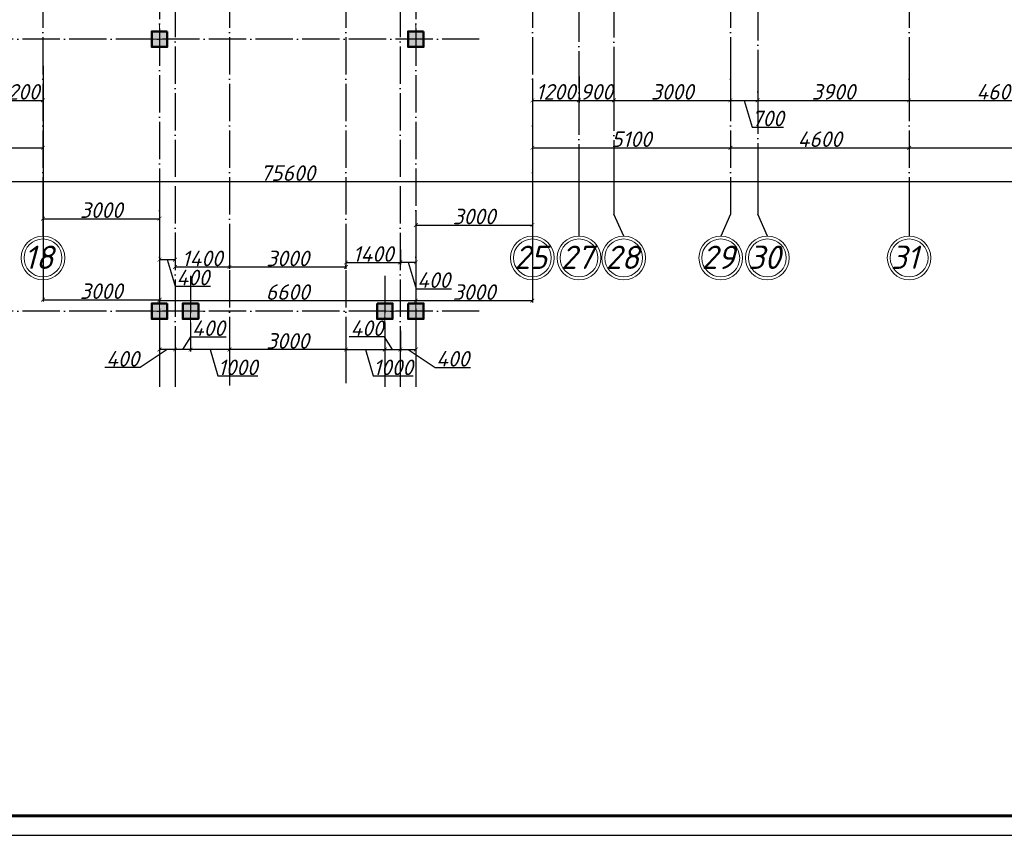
# Model space of a CAD drawing. Header units: millimetres. Extents: x 1112040 to 6903494, y -332921 to -150905.
# Tile 17 of 150: x 1412550 to 1437900, y -241938 to -220950. Entities that reach past the tile are written whole.
import ezdxf

# ---------------------------------------------------------------- set-up
doc = ezdxf.new("R2010")
doc.units = ezdxf.units.MM
doc.linetypes.add('ACAD_ISO04W100', pattern=[30, 24, -3, 0, -3])
doc.layers.add('kolonn', color=7, linetype='Continuous')
doc.layers.add('os', color=253, linetype='Continuous')
doc.styles.get("Standard").update_dxf_attribs({"font": 'isocpeui.ttf'})
doc.styles.add('ГОСТ 300', font='isocpeui.ttf', dxfattribs={"height": 250})
doc.dimstyles.new('ISO-25', dxfattribs={"dimtxt": 400, "dimasz": 100, "dimexe": 50, "dimexo": 50, "dimgap": 20, "dimtad": 1, "dimdec": 0, "dimtxsty": 'Standard', "dimblk": 'ARCHTICK', "dimcen": 20, "dimclrd": 1, "dimclre": 1, "dimadec": 0, "dimazin": 0, "dimtfac": 1, "dimtdec": 0, "dimtmove": 0, "dimatfit": 3, "dimldrblk": 'ARCHTICK', "dimfxl": 1, "dimarcsym": 0})

# ---------------------------------------------------------------- blocks, each defined once
blk = doc.blocks.new('ghsdd')
at = {"ltscale": 50}
h = blk.add_hatch(color=256, dxfattribs=at)
h.paths.add_polyline_path([(0, 200), (-200, 200), (-200, 0), (0, 0)])
h.paths.add_polyline_path([(200, 0), (200, 200), (0, 200), (0, 0)])
h.paths.add_polyline_path([(0, 0), (-200, 0), (-200, -200), (0, -200)])
h.paths.add_polyline_path([(0, 0), (0, -200), (200, -200), (200, 0)])
at = {"lineweight": 0}
for p, q in [((0, -374), (0, 374)), ((-374, 0), (374, 0))]:
    blk.add_line(p, q, dxfattribs=at)
at = {"lineweight": 50, "ltscale": 50}
blk.add_lwpolyline([(200, 200), (200, -200), (-200, -200), (-200, 200), (200, 200)], dxfattribs=at)
blk = doc.blocks.new('_ArchTick')
at = {"color": 0, "linetype": 'ByBlock', "const_width": 0.15}
blk.add_lwpolyline([(-0.5, -0.5), (0.5, 0.5)], dxfattribs=at)
blk = doc.blocks.new('*D2337')
at = {"color": 1, "lineweight": -2, "transparency": 16777216}
for p, q in [((1411950, -222250), (1411950, -223077)), ((1413150, -222139), (1413150, -223077)), ((1411950, -223027), (1413150, -223027))]:
    blk.add_line(p, q, dxfattribs=at)
at = {"color": 1, "lineweight": -2, "transparency": 16777216, "xscale": 100, "yscale": 100, "zscale": 100, "rotation": 180}
blk.add_blockref('_ArchTick', (1411950, -223027), dxfattribs=at)
at = {"color": 1, "lineweight": -2, "transparency": 16777216, "xscale": 100, "yscale": 100, "zscale": 100}
blk.add_blockref('_ArchTick', (1413150, -223027), dxfattribs=at)
at = {"color": 0, "transparency": 16777216, "insert": (1412550, -222807), "char_height": 400, "attachment_point": 5}
blk.add_mtext('1200', dxfattribs=at)
blk = doc.blocks.new('*D2338')
at = {"color": 1, "lineweight": -2, "transparency": 16777216}
for p, q in [((1413150, -222139), (1413150, -226121)), ((1416150, -225369), (1416150, -226121)), ((1413150, -226071), (1416150, -226071))]:
    blk.add_line(p, q, dxfattribs=at)
at = {"color": 1, "lineweight": -2, "transparency": 16777216, "xscale": 100, "yscale": 100, "zscale": 100, "rotation": 180}
blk.add_blockref('_ArchTick', (1413150, -226071), dxfattribs=at)
at = {"color": 1, "lineweight": -2, "transparency": 16777216, "xscale": 100, "yscale": 100, "zscale": 100}
blk.add_blockref('_ArchTick', (1416150, -226071), dxfattribs=at)
at = {"color": 0, "transparency": 16777216, "insert": (1414650, -225851), "char_height": 400, "attachment_point": 5}
blk.add_mtext('3000', dxfattribs=at)
blk = doc.blocks.new('*D2339')
at = {"color": 1, "lineweight": -2, "transparency": 16777216}
for p, q in [((1416150, -225369), (1416150, -227175)), ((1416550, -226423), (1416550, -227175)), ((1416150, -227125), (1416550, -227125)), ((1416350, -227125), (1416554, -227805)), ((1416554, -227805), (1417463, -227805))]:
    blk.add_line(p, q, dxfattribs=at)
at = {"color": 1, "lineweight": -2, "transparency": 16777216, "xscale": 100, "yscale": 100, "zscale": 100, "rotation": 180}
blk.add_blockref('_ArchTick', (1416150, -227125), dxfattribs=at)
at = {"color": 1, "lineweight": -2, "transparency": 16777216, "xscale": 100, "yscale": 100, "zscale": 100}
blk.add_blockref('_ArchTick', (1416550, -227125), dxfattribs=at)
at = {"color": 0, "transparency": 16777216, "insert": (1417009, -227585), "char_height": 400, "attachment_point": 5}
blk.add_mtext('400', dxfattribs=at)
blk = doc.blocks.new('*D2340')
at = {"color": 1, "lineweight": -2, "transparency": 16777216}
for p, q in [((1416550, -226423), (1416550, -227364)), ((1417950, -226983), (1417950, -227364)), ((1416550, -227314), (1417950, -227314))]:
    blk.add_line(p, q, dxfattribs=at)
at = {"color": 1, "lineweight": -2, "transparency": 16777216, "xscale": 100, "yscale": 100, "zscale": 100, "rotation": 180}
blk.add_blockref('_ArchTick', (1416550, -227314), dxfattribs=at)
at = {"color": 1, "lineweight": -2, "transparency": 16777216, "xscale": 100, "yscale": 100, "zscale": 100}
blk.add_blockref('_ArchTick', (1417950, -227314), dxfattribs=at)
at = {"color": 0, "transparency": 16777216, "insert": (1417250, -227094), "char_height": 400, "attachment_point": 5}
blk.add_mtext('1400', dxfattribs=at)
blk = doc.blocks.new('*D2341')
at = {"color": 1, "lineweight": -2, "transparency": 16777216}
for p, q in [((1420950, -226869), (1420950, -227364)), ((1417950, -226983), (1417950, -227364)), ((1417950, -227314), (1420950, -227314))]:
    blk.add_line(p, q, dxfattribs=at)
at = {"color": 1, "lineweight": -2, "transparency": 16777216, "xscale": 100, "yscale": 100, "zscale": 100, "rotation": 180}
blk.add_blockref('_ArchTick', (1417950, -227314), dxfattribs=at)
at = {"color": 1, "lineweight": -2, "transparency": 16777216, "xscale": 100, "yscale": 100, "zscale": 100}
blk.add_blockref('_ArchTick', (1420950, -227314), dxfattribs=at)
at = {"color": 0, "transparency": 16777216, "insert": (1419450, -227094), "char_height": 400, "attachment_point": 5}
blk.add_mtext('3000', dxfattribs=at)
blk = doc.blocks.new('*D2342')
at = {"color": 1, "lineweight": -2, "transparency": 16777216}
for p, q in [((1420950, -226869), (1420950, -227250)), ((1422350, -226861), (1422350, -227250)), ((1420950, -227200), (1422350, -227200))]:
    blk.add_line(p, q, dxfattribs=at)
at = {"color": 1, "lineweight": -2, "transparency": 16777216, "xscale": 100, "yscale": 100, "zscale": 100, "rotation": 180}
blk.add_blockref('_ArchTick', (1420950, -227200), dxfattribs=at)
at = {"color": 1, "lineweight": -2, "transparency": 16777216, "xscale": 100, "yscale": 100, "zscale": 100}
blk.add_blockref('_ArchTick', (1422350, -227200), dxfattribs=at)
at = {"color": 0, "transparency": 16777216, "insert": (1421650, -226980), "char_height": 400, "attachment_point": 5}
blk.add_mtext('1400', dxfattribs=at)
blk = doc.blocks.new('*D2343')
at = {"color": 1, "lineweight": -2, "transparency": 16777216}
for p, q in [((1422750, -225851), (1422750, -227242)), ((1422350, -226861), (1422350, -227242)), ((1422350, -227192), (1422750, -227192)), ((1422550, -227192), (1422754, -227872)), ((1422754, -227872), (1423663, -227872))]:
    blk.add_line(p, q, dxfattribs=at)
at = {"color": 1, "lineweight": -2, "transparency": 16777216, "xscale": 100, "yscale": 100, "zscale": 100, "rotation": 180}
blk.add_blockref('_ArchTick', (1422350, -227192), dxfattribs=at)
at = {"color": 1, "lineweight": -2, "transparency": 16777216, "xscale": 100, "yscale": 100, "zscale": 100}
blk.add_blockref('_ArchTick', (1422750, -227192), dxfattribs=at)
at = {"color": 0, "transparency": 16777216, "insert": (1423209, -227652), "char_height": 400, "attachment_point": 5}
blk.add_mtext('400', dxfattribs=at)
blk = doc.blocks.new('*D2344')
at = {"color": 1, "lineweight": -2, "transparency": 16777216}
for p, q in [((1425750, -222466), (1425750, -226285)), ((1422750, -225851), (1422750, -226285)), ((1422750, -226235), (1425750, -226235))]:
    blk.add_line(p, q, dxfattribs=at)
at = {"color": 1, "lineweight": -2, "transparency": 16777216, "xscale": 100, "yscale": 100, "zscale": 100, "rotation": 180}
blk.add_blockref('_ArchTick', (1422750, -226235), dxfattribs=at)
at = {"color": 1, "lineweight": -2, "transparency": 16777216, "xscale": 100, "yscale": 100, "zscale": 100}
blk.add_blockref('_ArchTick', (1425750, -226235), dxfattribs=at)
at = {"color": 0, "transparency": 16777216, "insert": (1424250, -226015), "char_height": 400, "attachment_point": 5}
blk.add_mtext('3000', dxfattribs=at)
blk = doc.blocks.new('*D2345')
at = {"color": 1, "lineweight": -2, "transparency": 16777216}
for p, q in [((1425750, -222466), (1425750, -223077)), ((1426950, -222412), (1426950, -223077)), ((1425750, -223027), (1426950, -223027))]:
    blk.add_line(p, q, dxfattribs=at)
at = {"color": 1, "lineweight": -2, "transparency": 16777216, "xscale": 100, "yscale": 100, "zscale": 100, "rotation": 180}
blk.add_blockref('_ArchTick', (1425750, -223027), dxfattribs=at)
at = {"color": 1, "lineweight": -2, "transparency": 16777216, "xscale": 100, "yscale": 100, "zscale": 100}
blk.add_blockref('_ArchTick', (1426950, -223027), dxfattribs=at)
at = {"color": 0, "transparency": 16777216, "insert": (1426350, -222807), "char_height": 400, "attachment_point": 5}
blk.add_mtext('1200', dxfattribs=at)
blk = doc.blocks.new('*D2346')
at = {"color": 1, "lineweight": -2, "transparency": 16777216}
for p, q in [((1426950, -222412), (1426950, -223077)), ((1427850, -222324), (1427850, -223077)), ((1426950, -223027), (1427850, -223027))]:
    blk.add_line(p, q, dxfattribs=at)
at = {"color": 1, "lineweight": -2, "transparency": 16777216, "xscale": 100, "yscale": 100, "zscale": 100, "rotation": 180}
blk.add_blockref('_ArchTick', (1426950, -223027), dxfattribs=at)
at = {"color": 1, "lineweight": -2, "transparency": 16777216, "xscale": 100, "yscale": 100, "zscale": 100}
blk.add_blockref('_ArchTick', (1427850, -223027), dxfattribs=at)
at = {"color": 0, "transparency": 16777216, "insert": (1427400, -222807), "char_height": 400, "attachment_point": 5}
blk.add_mtext('900', dxfattribs=at)
blk = doc.blocks.new('*D2347')
at = {"color": 1, "lineweight": -2, "transparency": 16777216}
for p, q in [((1427850, -222324), (1427850, -223077)), ((1430850, -222359), (1430850, -223077)), ((1427850, -223027), (1430850, -223027))]:
    blk.add_line(p, q, dxfattribs=at)
at = {"color": 1, "lineweight": -2, "transparency": 16777216, "xscale": 100, "yscale": 100, "zscale": 100, "rotation": 180}
blk.add_blockref('_ArchTick', (1427850, -223027), dxfattribs=at)
at = {"color": 1, "lineweight": -2, "transparency": 16777216, "xscale": 100, "yscale": 100, "zscale": 100}
blk.add_blockref('_ArchTick', (1430850, -223027), dxfattribs=at)
at = {"color": 0, "transparency": 16777216, "insert": (1429350, -222807), "char_height": 400, "attachment_point": 5}
blk.add_mtext('3000', dxfattribs=at)
blk = doc.blocks.new('*D2348')
at = {"color": 1, "lineweight": -2, "transparency": 16777216}
for p, q in [((1430850, -222359), (1430850, -223077)), ((1431550, -222341), (1431550, -223077)), ((1430850, -223027), (1431550, -223027)), ((1431200, -223027), (1431406, -223715)), ((1431406, -223715), (1432215, -223715))]:
    blk.add_line(p, q, dxfattribs=at)
at = {"color": 1, "lineweight": -2, "transparency": 16777216, "xscale": 100, "yscale": 100, "zscale": 100, "rotation": 180}
blk.add_blockref('_ArchTick', (1430850, -223027), dxfattribs=at)
at = {"color": 1, "lineweight": -2, "transparency": 16777216, "xscale": 100, "yscale": 100, "zscale": 100}
blk.add_blockref('_ArchTick', (1431550, -223027), dxfattribs=at)
at = {"color": 0, "transparency": 16777216, "insert": (1431810, -223492), "char_height": 400, "attachment_point": 5}
blk.add_mtext('700', dxfattribs=at)
blk = doc.blocks.new('*D2349')
at = {"color": 1, "lineweight": -2, "transparency": 16777216}
for p, q in [((1435450, -222300), (1435450, -223077)), ((1431550, -222341), (1431550, -223077)), ((1431550, -223027), (1435450, -223027))]:
    blk.add_line(p, q, dxfattribs=at)
at = {"color": 1, "lineweight": -2, "transparency": 16777216, "xscale": 100, "yscale": 100, "zscale": 100, "rotation": 180}
blk.add_blockref('_ArchTick', (1431550, -223027), dxfattribs=at)
at = {"color": 1, "lineweight": -2, "transparency": 16777216, "xscale": 100, "yscale": 100, "zscale": 100}
blk.add_blockref('_ArchTick', (1435450, -223027), dxfattribs=at)
at = {"color": 0, "transparency": 16777216, "insert": (1433500, -222807), "char_height": 400, "attachment_point": 5}
blk.add_mtext('3900', dxfattribs=at)
blk = doc.blocks.new('*D2350')
at = {"color": 1, "lineweight": -2, "transparency": 16777216}
for p, q in [((1435450, -222300), (1435450, -223077)), ((1440050, -222467), (1440050, -223077)), ((1435450, -223027), (1440050, -223027))]:
    blk.add_line(p, q, dxfattribs=at)
at = {"color": 1, "lineweight": -2, "transparency": 16777216, "xscale": 100, "yscale": 100, "zscale": 100, "rotation": 180}
blk.add_blockref('_ArchTick', (1435450, -223027), dxfattribs=at)
at = {"color": 1, "lineweight": -2, "transparency": 16777216, "xscale": 100, "yscale": 100, "zscale": 100}
blk.add_blockref('_ArchTick', (1440050, -223027), dxfattribs=at)
at = {"color": 0, "transparency": 16777216, "insert": (1437750, -222807), "char_height": 400, "attachment_point": 5}
blk.add_mtext('4600', dxfattribs=at)
blk = doc.blocks.new('*D2268')
at = {"color": 1, "lineweight": -2, "transparency": 16777216}
for p, q in [((1408050, -223956), (1408050, -224296)), ((1413150, -223966), (1413150, -224296)), ((1408050, -224246), (1413150, -224246))]:
    blk.add_line(p, q, dxfattribs=at)
at = {"color": 1, "lineweight": -2, "transparency": 16777216, "xscale": 100, "yscale": 100, "zscale": 100, "rotation": 180}
blk.add_blockref('_ArchTick', (1408050, -224246), dxfattribs=at)
at = {"color": 1, "lineweight": -2, "transparency": 16777216, "xscale": 100, "yscale": 100, "zscale": 100}
blk.add_blockref('_ArchTick', (1413150, -224246), dxfattribs=at)
at = {"color": 0, "transparency": 16777216, "insert": (1410600, -224026), "char_height": 400, "attachment_point": 5}
blk.add_mtext('5100', dxfattribs=at)
blk = doc.blocks.new('*D2269')
at = {"color": 1, "lineweight": -2, "transparency": 16777216}
for p, q in [((1413150, -223966), (1413150, -228206)), ((1416150, -227913), (1416150, -228206)), ((1413150, -228156), (1416150, -228156))]:
    blk.add_line(p, q, dxfattribs=at)
at = {"color": 1, "lineweight": -2, "transparency": 16777216, "xscale": 100, "yscale": 100, "zscale": 100, "rotation": 180}
blk.add_blockref('_ArchTick', (1413150, -228156), dxfattribs=at)
at = {"color": 1, "lineweight": -2, "transparency": 16777216, "xscale": 100, "yscale": 100, "zscale": 100}
blk.add_blockref('_ArchTick', (1416150, -228156), dxfattribs=at)
at = {"color": 0, "transparency": 16777216, "insert": (1414650, -227936), "char_height": 400, "attachment_point": 5}
blk.add_mtext('3000', dxfattribs=at)
blk = doc.blocks.new('*D2270')
at = {"color": 1, "lineweight": -2, "transparency": 16777216}
for p, q in [((1416150, -227913), (1416150, -228230)), ((1422750, -227984), (1422750, -228230)), ((1416150, -228180), (1422750, -228180))]:
    blk.add_line(p, q, dxfattribs=at)
at = {"color": 1, "lineweight": -2, "transparency": 16777216, "xscale": 100, "yscale": 100, "zscale": 100, "rotation": 180}
blk.add_blockref('_ArchTick', (1416150, -228180), dxfattribs=at)
at = {"color": 1, "lineweight": -2, "transparency": 16777216, "xscale": 100, "yscale": 100, "zscale": 100}
blk.add_blockref('_ArchTick', (1422750, -228180), dxfattribs=at)
at = {"color": 0, "transparency": 16777216, "insert": (1419450, -227960), "char_height": 400, "attachment_point": 5}
blk.add_mtext('6600', dxfattribs=at)
blk = doc.blocks.new('*D2271')
at = {"color": 1, "lineweight": -2, "transparency": 16777216}
for p, q in [((1425750, -223909), (1425750, -228230)), ((1422750, -227984), (1422750, -228230)), ((1422750, -228180), (1425750, -228180))]:
    blk.add_line(p, q, dxfattribs=at)
at = {"color": 1, "lineweight": -2, "transparency": 16777216, "xscale": 100, "yscale": 100, "zscale": 100, "rotation": 180}
blk.add_blockref('_ArchTick', (1422750, -228180), dxfattribs=at)
at = {"color": 1, "lineweight": -2, "transparency": 16777216, "xscale": 100, "yscale": 100, "zscale": 100}
blk.add_blockref('_ArchTick', (1425750, -228180), dxfattribs=at)
at = {"color": 0, "transparency": 16777216, "insert": (1424250, -227960), "char_height": 400, "attachment_point": 5}
blk.add_mtext('3000', dxfattribs=at)
blk = doc.blocks.new('*D2272')
at = {"color": 1, "lineweight": -2, "transparency": 16777216}
for p, q in [((1425750, -223909), (1425750, -224296)), ((1430850, -223909), (1430850, -224296)), ((1425750, -224246), (1430850, -224246))]:
    blk.add_line(p, q, dxfattribs=at)
at = {"color": 1, "lineweight": -2, "transparency": 16777216, "xscale": 100, "yscale": 100, "zscale": 100, "rotation": 180}
blk.add_blockref('_ArchTick', (1425750, -224246), dxfattribs=at)
at = {"color": 1, "lineweight": -2, "transparency": 16777216, "xscale": 100, "yscale": 100, "zscale": 100}
blk.add_blockref('_ArchTick', (1430850, -224246), dxfattribs=at)
at = {"color": 0, "transparency": 16777216, "insert": (1428300, -224026), "char_height": 400, "attachment_point": 5}
blk.add_mtext('5100', dxfattribs=at)
blk = doc.blocks.new('*D2273')
at = {"color": 1, "lineweight": -2, "transparency": 16777216}
for p, q in [((1435450, -223836), (1435450, -224296)), ((1430850, -223909), (1430850, -224296)), ((1430850, -224246), (1435450, -224246))]:
    blk.add_line(p, q, dxfattribs=at)
at = {"color": 1, "lineweight": -2, "transparency": 16777216, "xscale": 100, "yscale": 100, "zscale": 100, "rotation": 180}
blk.add_blockref('_ArchTick', (1430850, -224246), dxfattribs=at)
at = {"color": 1, "lineweight": -2, "transparency": 16777216, "xscale": 100, "yscale": 100, "zscale": 100}
blk.add_blockref('_ArchTick', (1435450, -224246), dxfattribs=at)
at = {"color": 0, "transparency": 16777216, "insert": (1433150, -224026), "char_height": 400, "attachment_point": 5}
blk.add_mtext('4600', dxfattribs=at)
blk = doc.blocks.new('*D2274')
at = {"color": 1, "lineweight": -2, "transparency": 16777216}
for p, q in [((1435450, -223836), (1435450, -224296)), ((1449250, -223935), (1449250, -224296)), ((1435450, -224246), (1449250, -224246))]:
    blk.add_line(p, q, dxfattribs=at)
at = {"color": 1, "lineweight": -2, "transparency": 16777216, "xscale": 100, "yscale": 100, "zscale": 100, "rotation": 180}
blk.add_blockref('_ArchTick', (1435450, -224246), dxfattribs=at)
at = {"color": 1, "lineweight": -2, "transparency": 16777216, "xscale": 100, "yscale": 100, "zscale": 100}
blk.add_blockref('_ArchTick', (1449250, -224246), dxfattribs=at)
at = {"color": 0, "transparency": 16777216, "insert": (1442350, -224026), "char_height": 400, "attachment_point": 5}
blk.add_mtext('13800', dxfattribs=at)
blk = doc.blocks.new('*D2276')
at = {"color": 1, "lineweight": -2, "transparency": 16777216}
for p, q in [((1381650, -225068), (1381650, -225170)), ((1457250, -225068), (1457250, -225170)), ((1457250, -225120), (1381650, -225120))]:
    blk.add_line(p, q, dxfattribs=at)
at = {"color": 1, "lineweight": -2, "transparency": 16777216, "xscale": 100, "yscale": 100, "zscale": 100, "rotation": 180}
blk.add_blockref('_ArchTick', (1381650, -225120), dxfattribs=at)
at = {"color": 1, "lineweight": -2, "transparency": 16777216, "xscale": 100, "yscale": 100, "zscale": 100}
blk.add_blockref('_ArchTick', (1457250, -225120), dxfattribs=at)
at = {"color": 0, "transparency": 16777216, "insert": (1419450, -224898), "char_height": 400, "attachment_point": 5}
blk.add_mtext('75600', dxfattribs=at)
blk = doc.blocks.new('*D2282')
at = {"color": 1, "lineweight": -2, "transparency": 16777216}
for p, q in [((1417950, -229208), (1417950, -229487)), ((1420950, -229208), (1420950, -229487)), ((1420950, -229437), (1417950, -229437))]:
    blk.add_line(p, q, dxfattribs=at)
at = {"color": 1, "lineweight": -2, "transparency": 16777216, "xscale": 100, "yscale": 100, "zscale": 100, "rotation": 180}
blk.add_blockref('_ArchTick', (1417950, -229437), dxfattribs=at)
at = {"color": 1, "lineweight": -2, "transparency": 16777216, "xscale": 100, "yscale": 100, "zscale": 100}
blk.add_blockref('_ArchTick', (1420950, -229437), dxfattribs=at)
at = {"color": 0, "transparency": 16777216, "insert": (1419450, -229217), "char_height": 400, "attachment_point": 5}
blk.add_mtext('3000', dxfattribs=at)
blk = doc.blocks.new('*D2283')
at = {"color": 1, "lineweight": -2, "transparency": 16777216}
for p, q in [((1416950, -229076), (1416950, -229487)), ((1417950, -229208), (1417950, -229487)), ((1417950, -229437), (1416950, -229437)), ((1417450, -229437), (1417654, -230117)), ((1417654, -230117), (1418677, -230117))]:
    blk.add_line(p, q, dxfattribs=at)
at = {"color": 1, "lineweight": -2, "transparency": 16777216, "xscale": 100, "yscale": 100, "zscale": 100, "rotation": 180}
blk.add_blockref('_ArchTick', (1416950, -229437), dxfattribs=at)
at = {"color": 1, "lineweight": -2, "transparency": 16777216, "xscale": 100, "yscale": 100, "zscale": 100}
blk.add_blockref('_ArchTick', (1417950, -229437), dxfattribs=at)
at = {"color": 0, "transparency": 16777216, "insert": (1418165, -229897), "char_height": 400, "attachment_point": 5}
blk.add_mtext('1000', dxfattribs=at)
blk = doc.blocks.new('*D2284')
at = {"color": 1, "lineweight": -2, "transparency": 16777216}
for p, q in [((1416550, -228954), (1416550, -229487)), ((1416750, -229437), (1416954, -229109)), ((1416950, -229076), (1416950, -229487)), ((1416954, -229109), (1417863, -229109)), ((1416950, -229437), (1416550, -229437))]:
    blk.add_line(p, q, dxfattribs=at)
at = {"color": 1, "lineweight": -2, "transparency": 16777216, "xscale": 100, "yscale": 100, "zscale": 100, "rotation": 180}
blk.add_blockref('_ArchTick', (1416550, -229437), dxfattribs=at)
at = {"color": 1, "lineweight": -2, "transparency": 16777216, "xscale": 100, "yscale": 100, "zscale": 100}
blk.add_blockref('_ArchTick', (1416950, -229437), dxfattribs=at)
at = {"color": 0, "transparency": 16777216, "insert": (1417409, -228889), "char_height": 400, "attachment_point": 5}
blk.add_mtext('400', dxfattribs=at)
blk = doc.blocks.new('*D2285')
at = {"color": 1, "lineweight": -2, "transparency": 16777216}
for p, q in [((1416150, -228975), (1416150, -229487)), ((1416550, -228954), (1416550, -229487)), ((1416350, -229437), (1415655, -229897)), ((1416550, -229437), (1416150, -229437)), ((1415655, -229897), (1414746, -229897))]:
    blk.add_line(p, q, dxfattribs=at)
at = {"color": 1, "lineweight": -2, "transparency": 16777216, "xscale": 100, "yscale": 100, "zscale": 100, "rotation": 180}
blk.add_blockref('_ArchTick', (1416150, -229437), dxfattribs=at)
at = {"color": 1, "lineweight": -2, "transparency": 16777216, "xscale": 100, "yscale": 100, "zscale": 100}
blk.add_blockref('_ArchTick', (1416550, -229437), dxfattribs=at)
at = {"color": 0, "transparency": 16777216, "insert": (1415201, -229677), "char_height": 400, "attachment_point": 5}
blk.add_mtext('400', dxfattribs=at)
blk = doc.blocks.new('*D2196')
at = {"color": 1, "lineweight": -2, "transparency": 16777216}
for p, q in [((1421950, -229076), (1421950, -229487)), ((1420950, -229208), (1420950, -229487)), ((1420950, -229437), (1421950, -229437)), ((1421450, -229437), (1421654, -230117)), ((1421654, -230117), (1422677, -230117))]:
    blk.add_line(p, q, dxfattribs=at)
at = {"color": 1, "lineweight": -2, "transparency": 16777216, "xscale": 100, "yscale": 100, "zscale": 100, "rotation": 180}
blk.add_blockref('_ArchTick', (1420950, -229437), dxfattribs=at)
at = {"color": 1, "lineweight": -2, "transparency": 16777216, "xscale": 100, "yscale": 100, "zscale": 100}
blk.add_blockref('_ArchTick', (1421950, -229437), dxfattribs=at)
at = {"color": 0, "transparency": 16777216, "insert": (1422165, -229897), "char_height": 400, "attachment_point": 5}
blk.add_mtext('1000', dxfattribs=at)
blk = doc.blocks.new('*D2197')
at = {"color": 1, "lineweight": -2, "transparency": 16777216}
for p, q in [((1421946, -229109), (1421036, -229109)), ((1422150, -229437), (1421946, -229109)), ((1421950, -229076), (1421950, -229487)), ((1422350, -228954), (1422350, -229487)), ((1421950, -229437), (1422350, -229437))]:
    blk.add_line(p, q, dxfattribs=at)
at = {"color": 1, "lineweight": -2, "transparency": 16777216, "xscale": 100, "yscale": 100, "zscale": 100, "rotation": 180}
blk.add_blockref('_ArchTick', (1421950, -229437), dxfattribs=at)
at = {"color": 1, "lineweight": -2, "transparency": 16777216, "xscale": 100, "yscale": 100, "zscale": 100}
blk.add_blockref('_ArchTick', (1422350, -229437), dxfattribs=at)
at = {"color": 0, "transparency": 16777216, "insert": (1421491, -228889), "char_height": 400, "attachment_point": 5}
blk.add_mtext('400', dxfattribs=at)
blk = doc.blocks.new('*D2198')
at = {"color": 1, "lineweight": -2, "transparency": 16777216}
for p, q in [((1422350, -228954), (1422350, -229487)), ((1422750, -228975), (1422750, -229487)), ((1422350, -229437), (1422750, -229437)), ((1422550, -229437), (1423244, -229897)), ((1423244, -229897), (1424154, -229897))]:
    blk.add_line(p, q, dxfattribs=at)
at = {"color": 1, "lineweight": -2, "transparency": 16777216, "xscale": 100, "yscale": 100, "zscale": 100, "rotation": 180}
blk.add_blockref('_ArchTick', (1422350, -229437), dxfattribs=at)
at = {"color": 1, "lineweight": -2, "transparency": 16777216, "xscale": 100, "yscale": 100, "zscale": 100}
blk.add_blockref('_ArchTick', (1422750, -229437), dxfattribs=at)
at = {"color": 0, "transparency": 16777216, "insert": (1423699, -229677), "char_height": 400, "attachment_point": 5}
blk.add_mtext('400', dxfattribs=at)
blk = doc.blocks.new('yhtnt')
at = {"ltscale": 100, "insert": (1805413, 98288), "char_height": 250, "width": 11326.72, "attachment_point": 1, "line_spacing_factor": 0.862598, "style": 'ГОСТ 300'}
blk.add_mtext("\\pi1966.0095;Toshkent viloyati, Qibray tumani, Ma'rifat MFY, \\P\\pi1357.77087;Qoramurt ko'chasida 50 o'rinli “Xospis” binosini qurish \\P\\pi2970.74435;(qo'shimcha ishlar va o'zgarishlar) ", dxfattribs=at)

msp = doc.modelspace()

# ---------------------------------------------------------------- linework, layer by layer
at = {"linetype": 'Continuous', "lineweight": 25, "ltscale": 100}
msp.add_lwpolyline([(1357648.4, -241937.9), (1476548.4, -241937.9), (1476548.4, -157837.9), (1357648.4, -157837.9), (1357648.4, -241937.9)], dxfattribs=at)
at = {"linetype": 'Continuous', "lineweight": 60, "ltscale": 100}
msp.add_lwpolyline([(1359648.4, -241437.9), (1476048.4, -241437.9), (1476048.4, -158337.9), (1359648.4, -158337.9), (1359648.4, -241437.9)], dxfattribs=at)
at = {"lineweight": 30}
for points in [[(1416349.8, -221250.4), (1415949.8, -221250.4), (1415949.8, -221650.4), (1416349.8, -221650.4)], [(1422549.8, -221250.4), (1422949.8, -221250.4), (1422949.8, -221650.4), (1422549.8, -221650.4)], [(1416349.8, -228250.4), (1415949.8, -228250.4), (1415949.8, -228650.4), (1416349.8, -228650.4)], [(1417149.8, -228250.4), (1416749.8, -228250.4), (1416749.8, -228650.4), (1417149.8, -228650.4)], [(1421749.8, -228250.4), (1422149.8, -228250.4), (1422149.8, -228650.4), (1421749.8, -228650.4)], [(1422549.8, -228250.4), (1422949.8, -228250.4), (1422949.8, -228650.4), (1422549.8, -228650.4)]]:
    msp.add_lwpolyline(points, close=True, dxfattribs=at)
at = {"layer": 'os', "linetype": 'ACAD_ISO04W100', "ltscale": 40}
for p, q in [((1413149.8, -163794.2), (1413149.8, -225017.9)), ((1417949.8, -163794.2), (1417949.8, -229477.9)), ((1420949.8, -163794.2), (1420949.8, -229477.9)), ((1425749.8, -163794.2), (1425749.8, -225017.9)), ((1430849.8, -163794.2), (1430849.8, -225017.9)), ((1435449.8, -163794.2), (1435449.8, -225017.9)), ((1426949.8, -184553.2), (1426949.8, -225017.9)), ((1416549.8, -189235.1), (1416549.8, -229477.9)), ((1422349.8, -189235.1), (1422349.8, -229477.9)), ((1427849.8, -189244.5), (1427849.8, -225017.9)), ((1431549.8, -189323), (1431549.8, -225017.9)), ((1416149.8, -216379), (1416149.8, -229477.9)), ((1422749.8, -216379), (1422749.8, -229477.9)), ((1424383, -221450.4), (1373599.9, -221450.4)), ((1416949.8, -227538.6), (1416949.8, -229477.9)), ((1421949.8, -227538.6), (1421949.8, -229477.9)), ((1424383, -228450.4), (1373599.9, -228450.4))]:
    msp.add_line(p, q, dxfattribs=at)
at = {"layer": 'os'}
for p, q in [((1413149.8, -225017.9), (1413149.8, -226517.9)), ((1425749.8, -225017.9), (1425749.8, -226517.9)), ((1426949.8, -225017.9), (1426949.8, -226517.9)), ((1427849.8, -225017.9), (1427849.8, -225957.8)), ((1430849.8, -225017.9), (1430849.8, -225957.8)), ((1431549.8, -225017.9), (1431549.8, -225957.8)), ((1435449.8, -225017.9), (1435449.8, -226517.9)), ((1428099.8, -226517.9), (1427849.8, -225957.8)), ((1416149.8, -229477.9), (1416149.8, -230396.4)), ((1416549.8, -229477.9), (1416549.8, -230396.4)), ((1417949.8, -229477.9), (1417949.8, -230367.6)), ((1420949.8, -229477.9), (1420949.8, -230307.4)), ((1421949.8, -229477.9), (1421949.8, -230396.4)), ((1422349.8, -229477.9), (1422349.8, -230396.4)), ((1422749.8, -229477.9), (1422749.8, -230396.4))]:
    msp.add_line(p, q, dxfattribs=at)
at = {"layer": 'os', "color": 0}
for points in [[(1430849.8, -225957.8), (1430599.8, -226517.9)], [(1431799.8, -226517.9), (1431549.8, -225957.8)]]:
    msp.add_lwpolyline(points, dxfattribs=at)
at = {"layer": 'os', "color": 0, "lineweight": 0}
for centre, radius in [((1413149.8, -227080.4), 562.5), ((1413149.8, -227080.4), 487.5), ((1425749.8, -227080.4), 562.5), ((1425749.8, -227080.4), 487.5), ((1426949.8, -227080.4), 562.5), ((1426949.8, -227080.4), 487.5), ((1428099.8, -227080.4), 562.5), ((1428099.8, -227080.4), 487.5), ((1430599.8, -227080.4), 562.5), ((1430599.8, -227080.4), 487.5), ((1431799.8, -227080.4), 562.5), ((1431799.8, -227080.4), 487.5), ((1435449.8, -227080.4), 562.5), ((1435449.8, -227080.4), 487.5)]:
    msp.add_circle(centre, radius, dxfattribs=at)

# ---------------------------------------------------------------- block references
msp.add_blockref('yhtnt', (-460477.3, -335255.6))
at = {"layer": 'kolonn'}
for p in [(1416149.8, -221450.4), (1422749.8, -221450.4), (1416149.8, -228450.4), (1416949.8, -228450.4)]:
    msp.add_blockref('ghsdd', p, dxfattribs=at)
at = {"layer": 'kolonn', "xscale": -1}
for p in [(1421949.8, -228450.4), (1422749.8, -228450.4)]:
    msp.add_blockref('ghsdd', p, dxfattribs=at)

# ---------------------------------------------------------------- texts
at = {"ltscale": 50}
for s, p in [('18', (1412664.5, -227364.1)), ('25', (1425283, -227364.1)), ('27', (1426483, -227364.1)), ('28', (1427633, -227364.1)), ('29', (1430104.2, -227364.1)), ('30', (1431304.2, -227364.1)), ('31', (1434969.7, -227364.1))]:
    msp.add_text(s, height=600, dxfattribs=at).set_placement(p)
at = {"ltscale": 100, "insert": (1278866.5, -225091.9), "char_height": 812.25, "width": 30724.842, "attachment_point": 1, "line_spacing_factor": 0.862598}
msp.add_mtext("\\pi677.61802;Toshkent viloyati, Qibray tumani, Ma'rifat MFY, Qoramurt \\P\\pi3956.15439;ko'chasida 50 o'rinli “Xospis” binosini qurish \\P\\pi6614.11944;(qo'shimcha ishlar va o'zgarishlar) ", dxfattribs=at)

# ---------------------------------------------------------------- dimensions: what is measured, and where the dimension line sits
for base, p1, p2, picture, middle in [((1413149.8, -223027.3), (1411949.8, -222199.8), (1413149.8, -222089.4), '*D2337', (1412549.8, -222807.3)), ((1416149.8, -226071.2), (1413149.8, -222089.4), (1416149.8, -225319.1), '*D2338', (1414649.8, -225851.2)), ((1427849.8, -223027.3), (1426949.8, -222362.3), (1427849.8, -222273.7), '*D2346', (1427399.8, -222807.3)), ((1430849.8, -223027.3), (1427849.8, -222273.7), (1430849.8, -222309), '*D2347', (1429349.8, -222807.3)), ((1431549.8, -223027.3), (1430849.8, -222309), (1431549.8, -222291.3), '*D2348', (1431426.1, -223492.4)), ((1435449.8, -223027.3), (1431549.8, -222291.3), (1435449.8, -222250.1), '*D2349', (1433499.8, -222807.3)), ((1440049.8, -223027.3), (1435449.8, -222250.1), (1440049.8, -222417.2), '*D2350', (1437749.8, -222807.3)), ((1425749.8, -226235.4), (1422749.8, -225801.2), (1425749.8, -222415.5), '*D2344', (1424249.8, -226015.4)), ((1426949.8, -223027.3), (1425749.8, -222415.5), (1426949.8, -222362.3), '*D2345', (1426349.8, -222807.3)), ((1413149.8, -224245.8), (1408049.8, -223906.2), (1413149.8, -223916.3), '*D2268', (1410599.8, -224025.8)), ((1430849.8, -224245.8), (1425749.8, -223859), (1430849.8, -223859), '*D2272', (1428299.8, -224025.8)), ((1435449.8, -224245.8), (1430849.8, -223859), (1435449.8, -223785.9), '*D2273', (1433149.8, -224025.8)), ((1449249.8, -224245.8), (1435449.8, -223785.9), (1449249.8, -223885.1), '*D2274', (1442349.8, -224025.8)), ((1416149.8, -228155.7), (1413149.8, -223916.3), (1416149.8, -227862.5), '*D2269', (1414649.8, -227935.7)), ((1425749.8, -228180.2), (1422749.8, -227934.5), (1425749.8, -223859), '*D2271', (1424249.8, -227960.2)), ((1416549.8, -227125.4), (1416149.8, -225319.1), (1416549.8, -226373.3), '*D2339', (1416573.8, -227585.4)), ((1422749.8, -227191.6), (1422349.8, -226810.6), (1422749.8, -225801.2), '*D2343', (1422773.8, -227651.6)), ((1417949.8, -227314.4), (1416549.8, -226373.3), (1417949.8, -226933.4), '*D2340', (1417249.8, -227094.4)), ((1420949.8, -227314.4), (1417949.8, -226933.4), (1420949.8, -226819.4), '*D2341', (1419449.8, -227094.4)), ((1422349.8, -227200.4), (1420949.8, -226819.4), (1422349.8, -226810.6), '*D2342', (1421649.8, -226980.4)), ((1422749.8, -228180.2), (1416149.8, -227862.5), (1422749.8, -227934.5), '*D2270', (1419449.8, -227960.2)), ((1416949.8, -229437.2), (1417949.8, -229157.5), (1416949.8, -229026.4), '*D2283', (1417673.8, -229897.2))]:
    dim = msp.add_linear_dim(base=base, p1=p1, p2=p2, dimstyle='ISO-25', override={"dimtmove": 1})
    dim.commit()
    dim.dimension.update_dxf_attribs({"geometry": picture, "text_midpoint": middle})
for base, p1, p2, picture, middle in [((1381649.8, -225120.4), (1457249.8, -225017.9), (1381649.8, -225017.9), '*D2276', (1419449.8, -224897.8)), ((1417949.8, -229437.2), (1420949.8, -229157.5), (1417949.8, -229157.5), '*D2282', (1419449.8, -229217.2))]:
    dim = msp.add_linear_dim(base=base, p1=p1, p2=p2, dimstyle='ISO-25')
    dim.commit()
    dim.dimension.update_dxf_attribs({"geometry": picture, "text_midpoint": middle})
for base, p1, p2, picture, middle in [((1416549.8, -229437.2), (1416949.8, -229026.4), (1416549.8, -228904.2), '*D2284', (1416973.8, -229109.1)), ((1416149.8, -229437.2), (1416549.8, -228904.2), (1416149.8, -228924.6), '*D2285', (1415635.3, -229897.2))]:
    dim = msp.add_linear_dim(base=base, p1=p1, p2=p2, dimstyle='ISO-25', override={"dimtmove": 1})
    dim.commit()
    dim.dimension.update_dxf_attribs({"geometry": picture, "text_midpoint": middle, "dimtype": 160})
for base, p1, p2, picture, middle in [((1422349.8, -229437.2), (1421949.8, -229026.4), (1422349.8, -228904.2), '*D2197', (1421925.8, -229109.1)), ((1422749.8, -229437.2), (1422349.8, -228904.2), (1422749.8, -228924.6), '*D2198', (1423264.3, -229897.2))]:
    dim = msp.add_linear_dim(base=base, p1=p1, p2=p2, angle=180, dimstyle='ISO-25', override={"dimtmove": 1})
    dim.commit()
    dim.dimension.update_dxf_attribs({"geometry": picture, "text_midpoint": middle, "dimtype": 160})
dim = msp.add_linear_dim(base=(1421949.8, -229437.2), p1=(1420949.8, -229157.5), p2=(1421949.8, -229026.4), angle=180, dimstyle='ISO-25', override={"dimtmove": 1})
dim.commit()
dim.dimension.update_dxf_attribs({"geometry": '*D2196', "text_midpoint": (1421673.8, -229897.2)})

doc.saveas('drawing.dxf')
